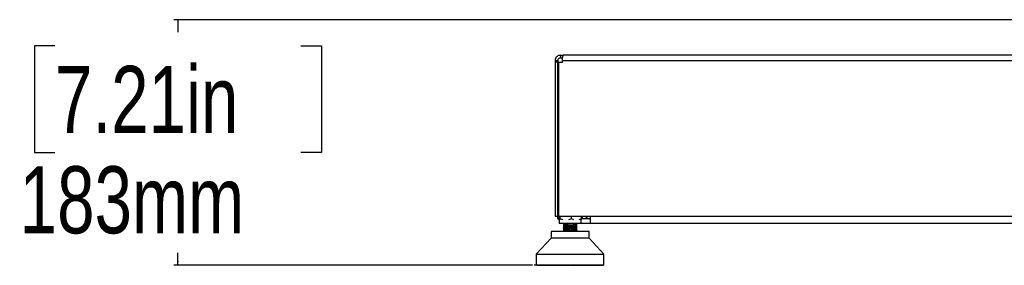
# Model space of a CAD drawing. Header units: millimetres. Extents: x 20 to 19631, y 28 to 16288.
# Tile 97 of 124: x 15762 to 17229, y 1752 to 2118. Entities that reach past the tile are written whole.
import ezdxf

# ---------------------------------------------------------------- set-up
doc = ezdxf.new("R2010")
doc.units = ezdxf.units.MM
doc.header["$LTSCALE"] = 2
doc.layers.add('COMPONENT_GEOMETRY', color=7, linetype='Continuous')
doc.styles.add('SLDTEXTSTYLE0', font='TXT', dxfattribs={"width": 0.75})
doc.dimstyles.new('SLDDIMSTYLE0', dxfattribs={"dimtxt": 100, "dimasz": 6.604, "dimexe": 0, "dimexo": 0.0625, "dimgap": 25, "dimtad": 0, "dimtih": 1, "dimtoh": 1, "dimdec": 0, "dimrnd": 1e-09, "dimzin": 12, "dimdsep": 46, "dimtxsty": 'SLDTEXTSTYLE0', "dimsah": 1, "dimcen": 0.09, "dimadec": 0, "dimazin": 3, "dimtfac": 1, "dimtdec": 0, "dimtofl": 0, "dimtmove": 0, "dimatfit": 3, "dimfxl": 1, "dimfrac": 2, "dimtolj": 1, "dimtzin": 12, "dimarcsym": 0})

# ---------------------------------------------------------------- blocks, each defined once
blk = doc.blocks.new('_D_6')
at = {"layer": 'COMPONENT_GEOMETRY', "color": 7}
for p, q in [((17270.1, 2118.5), (15991.4, 2118.5)), ((15997.7, 2118.5), (15997.7, 2099.7)), ((15814.5, 2079.4), (15784, 2079.4)), ((15784, 2079.4), (15784, 1920.6)), ((16181, 2079.4), (16211.5, 2079.4)), ((16211.5, 2079.4), (16211.5, 1920.6)), ((15784, 1920.6), (15814.5, 1920.6)), ((16211.5, 1920.6), (16181, 1920.6)), ((15997.7, 1752.2), (15997.7, 1771)), ((16526.1, 1752.2), (15991.4, 1752.2))]:
    blk.add_line(p, q, dxfattribs=at)
for points in [[(15997.7, 2118.5), (15996.7, 2111.9), (15998.8, 2111.9)], [(15997.7, 1752.2), (15998.8, 1758.8), (15996.7, 1758.8)]]:
    blk.add_solid(points, dxfattribs=at)
at = {"layer": 'COMPONENT_GEOMETRY', "color": 7, "char_height": 100, "attachment_point": 1, "style": 'SLDTEXTSTYLE0'}
for s, insert in [('7.21in', (15814.5, 2049.5)), ('183mm', (15761.9, 1899.9))]:
    blk.add_mtext(s, dxfattribs=dict(at, insert=insert))

msp = doc.modelspace()

# ---------------------------------------------------------------- linework, layer by layer
at = {"color": 7, "linetype": 'Continuous', "lineweight": 25}
for p, q in [((16559.61, 2057.49), (16563.61, 2057.49)), ((16559.61, 2057.49), (16559.61, 2055.09)), ((16559.61, 2055.09), (16559.61, 1825.49)), ((16563.61, 2055.09), (16559.61, 2055.09)), ((16563.61, 2057.49), (16563.61, 2055.09)), ((16563.61, 1825.49), (16563.61, 2055.09)), ((16565.23, 1825.49), (16565.23, 2055.09)), ((16565.23, 2055.09), (16570.43, 2055.09)), ((16567.61, 2065.49), (16567.61, 2061.49)), ((16567.61, 2065.49), (16571.61, 2065.49)), ((16567.61, 2061.49), (16570.75, 2061.49)), ((16570.43, 2057.49), (18364.78, 2057.49)), ((16570.43, 2055.09), (16570.43, 2057.49)), ((18363.61, 2065.49), (16571.61, 2065.49)), ((16559.61, 1825.49), (16563.61, 1825.49)), ((16565.23, 1832.5), (16563.82, 1831.76)), ((16563.82, 1831.76), (16564.68, 1832.39)), ((16563.82, 1821.35), (16563.82, 1831.76)), ((16563.82, 1821.35), (16564.64, 1820.75)), ((16565.68, 1820.38), (16563.82, 1821.35)), ((16564.58, 1820.68), (16565.56, 1819.92)), ((16565.23, 1832.93), (16564.62, 1832.46)), ((16565.23, 1825.49), (18369.98, 1825.49)), ((16565.37, 1825.49), (16565.37, 1821.35)), ((16565.83, 1819.93), (16565.37, 1821.35)), ((16565.56, 1825.49), (16565.56, 1814.49)), ((16567.16, 1821.35), (16566.71, 1819.93)), ((16567.16, 1821.35), (16567.16, 1825.49)), ((16571.41, 1819.93), (16567.16, 1821.35)), ((16583.86, 1821.35), (16579.61, 1819.93)), ((16583.86, 1821.35), (16583.86, 1825.49)), ((16587.65, 1819.93), (16583.86, 1821.35)), ((16598.76, 1821.35), (16594.97, 1819.93)), ((16598.3, 1819.93), (16598.76, 1821.35)), ((16598.56, 1814.49), (16598.56, 1820.74)), ((16598.76, 1821.35), (16598.76, 1825.49)), ((16600.31, 1821.5), (16600.31, 1825.49)), ((16612.11, 1821.49), (16600.61, 1821.49)), ((16612.11, 1825.49), (16612.11, 1814.49)), ((16598.56, 1814.49), (16565.56, 1814.49)), ((16571.98, 1809.53), (16572, 1809.52)), ((16571.99, 1812.14), (16572.01, 1812.12)), ((16572.06, 1814.49), (16572.06, 1814.13)), ((16572.06, 1813.97), (16572.06, 1811.52)), ((16572.06, 1811.37), (16572.06, 1808.93)), ((16572.06, 1808.76), (16572.06, 1806.32)), ((16572.06, 1806.16), (16572.06, 1803.71)), ((16592.06, 1812.82), (16592.06, 1814.49)), ((16592.06, 1812.67), (16592.06, 1812.71)), ((16592.06, 1810.22), (16592.06, 1812.66)), ((16592.06, 1810.07), (16592.06, 1810.11)), ((16592.06, 1807.62), (16592.06, 1810.06)), ((16592.06, 1805.01), (16592.06, 1807.46)), ((16592.06, 1802.74), (16592.06, 1804.84)), ((16592.11, 1810.17), (16592.19, 1810.15)), ((16592.12, 1812.77), (16592.19, 1812.76)), ((16592.12, 1804.96), (16592.19, 1804.94)), ((16592.13, 1807.56), (16592.2, 1807.55)), ((16600.61, 1814.49), (16598.56, 1814.65)), ((16612.11, 1814.49), (16600.61, 1814.49)), ((18323.11, 1814.49), (16612.11, 1814.49)), ((16553.71, 1792.52), (16531.65, 1768.9)), ((16553.71, 1802.74), (16553.71, 1792.52)), ((16610.42, 1802.74), (16553.71, 1802.74)), ((16570.36, 1792.52), (16553.71, 1792.52)), ((16610.42, 1792.52), (16570.36, 1792.52)), ((16572.06, 1803.55), (16572.06, 1802.74)), ((16610.42, 1792.52), (16610.42, 1802.74)), ((16632.48, 1768.9), (16610.42, 1792.52)), ((16531.65, 1768.9), (16531.65, 1752.83)), ((16531.65, 1768.9), (16561.25, 1768.9)), ((16561.25, 1768.9), (16632.48, 1768.9)), ((16632.48, 1752.83), (16632.48, 1768.9)), ((16531.65, 1752.83), (16632.48, 1752.83)), ((16532.31, 1752.51), (16532.31, 1752.83)), ((16532.64, 1752.2), (16532.31, 1752.51)), ((16532.31, 1752.51), (16532.4, 1752.51)), ((16532.4, 1752.83), (16532.4, 1752.51)), ((16532.4, 1752.51), (16532.71, 1752.2)), ((16532.57, 1752.51), (16532.57, 1752.83)), ((16532.93, 1752.2), (16532.57, 1752.51)), ((16532.57, 1752.51), (16532.9, 1752.51)), ((16532.64, 1752.2), (16532.71, 1752.2)), ((16532.71, 1752.2), (16532.93, 1752.2)), ((16532.9, 1752.83), (16532.9, 1752.51)), ((16532.9, 1752.51), (16533.17, 1752.2)), ((16532.93, 1752.2), (16533.17, 1752.2)), ((16533.17, 1752.2), (16533.64, 1752.2)), ((16533.26, 1752.51), (16533.26, 1752.83)), ((16533.64, 1752.2), (16533.26, 1752.51)), ((16533.26, 1752.51), (16533.82, 1752.51)), ((16533.64, 1752.2), (16534.06, 1752.2)), ((16533.82, 1752.83), (16533.82, 1752.51)), ((16533.82, 1752.51), (16534.06, 1752.2)), ((16534.06, 1752.2), (16534.76, 1752.2)), ((16534.36, 1752.51), (16534.36, 1752.83)), ((16534.76, 1752.2), (16534.36, 1752.51)), ((16534.36, 1752.51), (16535.14, 1752.51)), ((16534.76, 1752.2), (16535.35, 1752.2)), ((16535.14, 1752.83), (16535.14, 1752.51)), ((16535.14, 1752.51), (16535.35, 1752.2)), ((16535.35, 1752.2), (16536.29, 1752.2)), ((16535.87, 1752.51), (16535.87, 1752.83)), ((16535.87, 1752.51), (16536.87, 1752.51)), ((16536.29, 1752.2), (16535.87, 1752.51)), ((16536.29, 1752.2), (16537.04, 1752.2)), ((16536.87, 1752.83), (16536.87, 1752.51)), ((16536.87, 1752.51), (16537.04, 1752.2)), ((16537.04, 1752.2), (16538.2, 1752.2)), ((16537.77, 1752.51), (16537.77, 1752.83)), ((16538.2, 1752.2), (16537.77, 1752.51)), ((16537.77, 1752.51), (16538.98, 1752.51)), ((16538.2, 1752.2), (16539.11, 1752.2)), ((16538.98, 1752.83), (16538.98, 1752.51)), ((16538.98, 1752.51), (16539.11, 1752.2)), ((16539.11, 1752.2), (16540.49, 1752.2)), ((16540.05, 1752.51), (16540.05, 1752.83)), ((16540.05, 1752.51), (16541.47, 1752.51)), ((16540.49, 1752.2), (16540.05, 1752.51)), ((16540.49, 1752.2), (16541.55, 1752.2)), ((16541.47, 1752.83), (16541.47, 1752.51)), ((16541.47, 1752.51), (16541.55, 1752.2)), ((16541.55, 1752.2), (16543.14, 1752.2)), ((16542.69, 1752.51), (16542.69, 1752.83)), ((16542.69, 1752.51), (16544.29, 1752.51)), ((16543.14, 1752.2), (16542.69, 1752.51)), ((16543.14, 1752.2), (16544.34, 1752.2)), ((16544.29, 1752.83), (16544.29, 1752.51)), ((16544.29, 1752.51), (16544.34, 1752.2)), ((16544.34, 1752.2), (16546.11, 1752.2)), ((16545.66, 1752.51), (16545.66, 1752.83)), ((16546.11, 1752.2), (16545.66, 1752.51)), ((16545.66, 1752.51), (16547.44, 1752.51)), ((16546.11, 1752.2), (16547.45, 1752.2)), ((16547.44, 1752.83), (16547.44, 1752.51)), ((16547.44, 1752.51), (16547.45, 1752.2)), ((16547.45, 1752.2), (16549.4, 1752.2)), ((16548.95, 1752.51), (16548.95, 1752.83)), ((16549.4, 1752.2), (16548.95, 1752.51)), ((16548.95, 1752.51), (16550.89, 1752.51)), ((16549.4, 1752.2), (16550.85, 1752.2)), ((16550.89, 1752.51), (16550.85, 1752.2)), ((16550.85, 1752.2), (16552.96, 1752.2)), ((16550.89, 1752.83), (16550.89, 1752.51)), ((16552.52, 1752.51), (16552.52, 1752.83)), ((16552.52, 1752.51), (16554.6, 1752.51)), ((16552.96, 1752.2), (16552.52, 1752.51)), ((16552.96, 1752.2), (16554.52, 1752.2)), ((16554.6, 1752.51), (16554.52, 1752.2)), ((16554.52, 1752.2), (16556.77, 1752.2)), ((16554.6, 1752.83), (16554.6, 1752.51)), ((16556.34, 1752.51), (16556.34, 1752.83)), ((16556.77, 1752.2), (16556.34, 1752.51)), ((16556.34, 1752.51), (16558.54, 1752.51)), ((16556.77, 1752.2), (16558.43, 1752.2)), ((16558.54, 1752.51), (16558.43, 1752.2)), ((16558.43, 1752.2), (16560.8, 1752.2)), ((16558.54, 1752.83), (16558.54, 1752.51)), ((16560.38, 1752.51), (16560.38, 1752.83)), ((16560.8, 1752.2), (16560.38, 1752.51)), ((16560.38, 1752.51), (16562.69, 1752.51)), ((16560.8, 1752.2), (16562.53, 1752.2)), ((16562.69, 1752.51), (16562.53, 1752.2)), ((16562.53, 1752.2), (16564.89, 1752.2)), ((16562.69, 1752.83), (16562.69, 1752.51)), ((16564.6, 1752.51), (16564.6, 1752.83)), ((16565.01, 1752.2), (16564.6, 1752.51)), ((16564.6, 1752.51), (16567, 1752.51)), ((16565.01, 1752.2), (16566.81, 1752.2)), ((16567, 1752.51), (16566.81, 1752.2)), ((16566.81, 1752.2), (16568.67, 1752.2)), ((16567, 1752.83), (16567, 1752.51)), ((16568.67, 1752.2), (16569.03, 1752.36)), ((16568.67, 1752.2), (16569.36, 1752.2)), ((16568.97, 1752.51), (16568.97, 1752.83)), ((16568.97, 1752.51), (16571.44, 1752.51)), ((16569.36, 1752.2), (16568.97, 1752.51)), ((16569.36, 1752.2), (16571.21, 1752.2)), ((16571.44, 1752.51), (16571.21, 1752.2)), ((16571.21, 1752.2), (16572.57, 1752.2)), ((16571.44, 1752.83), (16571.44, 1752.51)), ((16571.44, 1752.51), (16572.96, 1752.51)), ((16572.57, 1752.2), (16572.96, 1752.51)), ((16572.57, 1752.2), (16573.4, 1752.2)), ((16572.96, 1752.51), (16572.96, 1752.83)), ((16573.4, 1752.2), (16573.61, 1752.25)), ((16573.46, 1752.51), (16573.46, 1752.83)), ((16573.82, 1752.2), (16573.46, 1752.51)), ((16573.46, 1752.51), (16575.97, 1752.51)), ((16573.82, 1752.2), (16575.7, 1752.2)), ((16575.97, 1752.51), (16575.7, 1752.2)), ((16575.7, 1752.2), (16576.55, 1752.2)), ((16575.97, 1752.83), (16575.97, 1752.51)), ((16575.97, 1752.51), (16576.91, 1752.51)), ((16576.55, 1752.2), (16576.91, 1752.51)), ((16576.55, 1752.2), (16577.39, 1752.2)), ((16576.91, 1752.51), (16576.91, 1752.83)), ((16577.39, 1752.2), (16577.75, 1752.51)), ((16577.75, 1752.51), (16577.75, 1752.83)), ((16578.02, 1752.51), (16578.02, 1752.83)), ((16578.35, 1752.2), (16578.02, 1752.51)), ((16578.02, 1752.51), (16580.55, 1752.51)), ((16578.35, 1752.2), (16580.26, 1752.2)), ((16580.55, 1752.51), (16580.26, 1752.2)), ((16580.26, 1752.2), (16580.57, 1752.2)), ((16580.55, 1752.83), (16580.55, 1752.51)), ((16580.55, 1752.51), (16580.91, 1752.51)), ((16580.57, 1752.2), (16580.91, 1752.51)), ((16580.57, 1752.2), (16581.42, 1752.2)), ((16580.91, 1752.51), (16580.91, 1752.83)), ((16581.42, 1752.2), (16581.75, 1752.51)), ((16581.75, 1752.51), (16581.75, 1752.83)), ((16582.38, 1752.51), (16582.38, 1752.83)), ((16582.71, 1752.2), (16582.38, 1752.51)), ((16582.38, 1752.51), (16582.61, 1752.51)), ((16582.61, 1752.51), (16582.61, 1752.83)), ((16582.92, 1752.2), (16582.61, 1752.51)), ((16582.61, 1752.51), (16585.15, 1752.51)), ((16582.71, 1752.2), (16582.92, 1752.2)), ((16582.92, 1752.2), (16584.82, 1752.2)), ((16585.15, 1752.51), (16584.82, 1752.2)), ((16584.82, 1752.2), (16585.46, 1752.2)), ((16585.15, 1752.83), (16585.15, 1752.51)), ((16585.46, 1752.2), (16585.76, 1752.51)), ((16585.46, 1752.2), (16585.78, 1752.2)), ((16585.76, 1752.51), (16585.76, 1752.83)), ((16585.76, 1752.51), (16586.11, 1752.51)), ((16585.78, 1752.2), (16586.11, 1752.51)), ((16586.11, 1752.51), (16586.11, 1752.83)), ((16586.38, 1752.51), (16586.38, 1752.83)), ((16586.74, 1752.2), (16586.38, 1752.51)), ((16586.38, 1752.51), (16587.2, 1752.51)), ((16586.74, 1752.2), (16587.47, 1752.2)), ((16587.2, 1752.51), (16587.2, 1752.83)), ((16587.47, 1752.2), (16587.2, 1752.51)), ((16587.2, 1752.51), (16589.72, 1752.51)), ((16587.47, 1752.2), (16589.36, 1752.2)), ((16589.72, 1752.51), (16589.36, 1752.2)), ((16589.36, 1752.2), (16589.46, 1752.2)), ((16589.46, 1752.2), (16589.73, 1752.51)), ((16589.46, 1752.2), (16590.31, 1752.2)), ((16589.72, 1752.83), (16589.72, 1752.51)), ((16589.73, 1752.51), (16589.73, 1752.83)), ((16590.31, 1752.2), (16590.52, 1752.25)), ((16590.35, 1752.51), (16590.35, 1752.83)), ((16590.73, 1752.2), (16590.35, 1752.51)), ((16590.35, 1752.51), (16591.74, 1752.51)), ((16590.73, 1752.2), (16591.98, 1752.2)), ((16591.74, 1752.51), (16591.74, 1752.83)), ((16591.74, 1752.51), (16594.22, 1752.51)), ((16591.98, 1752.2), (16591.74, 1752.51)), ((16591.98, 1752.2), (16593.84, 1752.2)), ((16594.22, 1752.51), (16593.84, 1752.2)), ((16593.84, 1752.2), (16594.65, 1752.2)), ((16594.22, 1752.83), (16594.22, 1752.51)), ((16594.25, 1752.51), (16594.25, 1752.83)), ((16594.65, 1752.2), (16594.25, 1752.51)), ((16594.25, 1752.51), (16596.21, 1752.51)), ((16594.65, 1752.2), (16596.41, 1752.2)), ((16596.21, 1752.51), (16596.21, 1752.83)), ((16596.41, 1752.2), (16596.21, 1752.51)), ((16596.21, 1752.51), (16598.62, 1752.51)), ((16596.41, 1752.2), (16598.22, 1752.2)), ((16598.62, 1752.51), (16598.22, 1752.2)), ((16598.22, 1752.2), (16598.46, 1752.2)), ((16598.46, 1752.2), (16600.71, 1752.2)), ((16598.62, 1752.83), (16598.62, 1752.51)), ((16600.55, 1752.51), (16600.55, 1752.83)), ((16600.71, 1752.2), (16600.55, 1752.51)), ((16600.55, 1752.51), (16602.88, 1752.51)), ((16600.71, 1752.2), (16602.46, 1752.2)), ((16602.88, 1752.51), (16602.46, 1752.2)), ((16602.46, 1752.2), (16604.86, 1752.2)), ((16602.88, 1752.83), (16602.88, 1752.51)), ((16604.73, 1752.51), (16604.73, 1752.83)), ((16604.73, 1752.51), (16606.96, 1752.51)), ((16604.86, 1752.2), (16604.73, 1752.51)), ((16604.86, 1752.2), (16606.53, 1752.2)), ((16606.96, 1752.51), (16606.53, 1752.2)), ((16606.53, 1752.2), (16608.81, 1752.2)), ((16606.96, 1752.83), (16606.96, 1752.51)), ((16608.72, 1752.51), (16608.72, 1752.83)), ((16608.81, 1752.2), (16608.72, 1752.51)), ((16608.72, 1752.51), (16610.83, 1752.51)), ((16608.81, 1752.2), (16610.39, 1752.2)), ((16610.83, 1752.51), (16610.39, 1752.2)), ((16610.39, 1752.2), (16612.53, 1752.2)), ((16610.83, 1752.83), (16610.83, 1752.51)), ((16612.48, 1752.51), (16612.48, 1752.83)), ((16612.53, 1752.2), (16612.48, 1752.51)), ((16612.48, 1752.51), (16614.45, 1752.51)), ((16612.53, 1752.2), (16614.01, 1752.2)), ((16614.45, 1752.51), (16614.01, 1752.2)), ((16614.01, 1752.2), (16615.99, 1752.2)), ((16614.45, 1752.83), (16614.45, 1752.51)), ((16615.99, 1752.51), (16615.99, 1752.83)), ((16615.99, 1752.2), (16615.99, 1752.51)), ((16615.99, 1752.51), (16617.8, 1752.51)), ((16615.99, 1752.2), (16617.35, 1752.2)), ((16617.8, 1752.51), (16617.35, 1752.2)), ((16617.35, 1752.2), (16619.16, 1752.2)), ((16617.8, 1752.83), (16617.8, 1752.51)), ((16619.16, 1752.2), (16619.2, 1752.51)), ((16619.16, 1752.2), (16620.4, 1752.2)), ((16619.2, 1752.51), (16619.2, 1752.83)), ((16619.2, 1752.51), (16620.84, 1752.51)), ((16620.84, 1752.51), (16620.4, 1752.2)), ((16620.4, 1752.2), (16622.02, 1752.2)), ((16620.84, 1752.83), (16620.84, 1752.51)), ((16622.02, 1752.2), (16622.1, 1752.51)), ((16622.02, 1752.2), (16623.11, 1752.2)), ((16622.1, 1752.51), (16622.1, 1752.83)), ((16622.1, 1752.51), (16623.55, 1752.51)), ((16623.55, 1752.51), (16623.11, 1752.2)), ((16623.11, 1752.2), (16624.54, 1752.2)), ((16623.55, 1752.83), (16623.55, 1752.51)), ((16624.54, 1752.2), (16624.65, 1752.51)), ((16624.54, 1752.2), (16625.48, 1752.2)), ((16624.65, 1752.51), (16624.65, 1752.83)), ((16624.65, 1752.51), (16625.91, 1752.51)), ((16625.91, 1752.51), (16625.48, 1752.2)), ((16625.48, 1752.2), (16626.69, 1752.2)), ((16625.91, 1752.83), (16625.91, 1752.51)), ((16626.69, 1752.2), (16626.85, 1752.51)), ((16626.69, 1752.2), (16627.47, 1752.2)), ((16626.85, 1752.51), (16626.85, 1752.83)), ((16626.85, 1752.51), (16627.89, 1752.51)), ((16627.89, 1752.51), (16627.47, 1752.2)), ((16627.47, 1752.2), (16628.46, 1752.2)), ((16627.89, 1752.83), (16627.89, 1752.51)), ((16628.46, 1752.2), (16628.66, 1752.51)), ((16628.46, 1752.2), (16629.08, 1752.2)), ((16628.66, 1752.51), (16628.66, 1752.83)), ((16628.66, 1752.51), (16629.49, 1752.51)), ((16629.49, 1752.51), (16629.08, 1752.2)), ((16629.08, 1752.2), (16629.84, 1752.2)), ((16629.49, 1752.83), (16629.49, 1752.51)), ((16629.84, 1752.2), (16630.07, 1752.51)), ((16629.84, 1752.2), (16630.29, 1752.2)), ((16630.07, 1752.51), (16630.07, 1752.83)), ((16630.07, 1752.51), (16630.67, 1752.51)), ((16630.67, 1752.51), (16630.29, 1752.2)), ((16630.29, 1752.2), (16630.8, 1752.2)), ((16630.67, 1752.83), (16630.67, 1752.51)), ((16630.8, 1752.2), (16631.07, 1752.51)), ((16630.8, 1752.2), (16631.09, 1752.2)), ((16631.07, 1752.51), (16631.07, 1752.83)), ((16631.07, 1752.51), (16631.45, 1752.51)), ((16631.45, 1752.51), (16631.09, 1752.2)), ((16631.09, 1752.2), (16631.36, 1752.2)), ((16631.36, 1752.2), (16631.66, 1752.51)), ((16631.36, 1752.2), (16631.46, 1752.2)), ((16631.45, 1752.83), (16631.45, 1752.51)), ((16631.8, 1752.51), (16631.46, 1752.2)), ((16631.49, 1752.2), (16631.82, 1752.51)), ((16631.66, 1752.51), (16631.66, 1752.83)), ((16631.66, 1752.51), (16631.8, 1752.51)), ((16631.8, 1752.83), (16631.8, 1752.51)), ((16631.82, 1752.51), (16631.82, 1752.83))]:
    msp.add_line(p, q, dxfattribs=at)
at = {"color": 8, "linetype": 'Continuous', "lineweight": 25}
for p, q in [((16532.4, 1752.51), (16532.57, 1752.51)), ((16532.9, 1752.51), (16533.26, 1752.51)), ((16533.82, 1752.51), (16534.36, 1752.51)), ((16535.14, 1752.51), (16535.87, 1752.51)), ((16536.87, 1752.51), (16537.77, 1752.51)), ((16538.98, 1752.51), (16540.05, 1752.51)), ((16541.47, 1752.51), (16542.69, 1752.51)), ((16544.29, 1752.51), (16545.66, 1752.51)), ((16547.44, 1752.51), (16548.95, 1752.51)), ((16550.89, 1752.51), (16552.52, 1752.51)), ((16554.6, 1752.51), (16556.34, 1752.51)), ((16558.54, 1752.51), (16560.38, 1752.51)), ((16562.69, 1752.51), (16564.6, 1752.51)), ((16567, 1752.51), (16568.97, 1752.51)), ((16572.96, 1752.51), (16573.46, 1752.51)), ((16576.91, 1752.51), (16577.75, 1752.51)), ((16580.91, 1752.51), (16581.75, 1752.51)), ((16585.15, 1752.51), (16585.76, 1752.51)), ((16589.72, 1752.51), (16589.73, 1752.51)), ((16589.73, 1752.51), (16590.35, 1752.51)), ((16594.22, 1752.51), (16594.25, 1752.51)), ((16598.62, 1752.51), (16600.55, 1752.51)), ((16602.88, 1752.51), (16604.73, 1752.51)), ((16606.96, 1752.51), (16608.72, 1752.51)), ((16610.83, 1752.51), (16612.48, 1752.51)), ((16614.45, 1752.51), (16615.99, 1752.51)), ((16617.8, 1752.51), (16619.2, 1752.51)), ((16620.84, 1752.51), (16622.1, 1752.51)), ((16623.55, 1752.51), (16624.65, 1752.51)), ((16625.91, 1752.51), (16626.85, 1752.51)), ((16627.89, 1752.51), (16628.66, 1752.51)), ((16629.49, 1752.51), (16630.07, 1752.51)), ((16630.67, 1752.51), (16631.07, 1752.51)), ((16631.45, 1752.51), (16631.66, 1752.51)), ((16631.8, 1752.51), (16631.82, 1752.51))]:
    msp.add_line(p, q, dxfattribs=at)
at = {"color": 7, "linetype": 'Continuous', "lineweight": 25, "flags": 128}
msp.add_lwpolyline([(16600.61, 1821.49), (16599.44, 1821.61), (16598.76, 1821.78)], dxfattribs=at)
at = {"color": 7, "linetype": 'Continuous', "lineweight": 25}
msp.add_arc((16612.61, 1831.49), 10, 216.8699, 267.13402, dxfattribs=at)
for points, knots in [([(16567.61, 2065.49), (16566.59, 2065.38), (16565.03, 2065.21), (16563.17, 2064.21), (16561.91, 2063.19), (16560.89, 2061.92), (16559.88, 2060.07), (16559.72, 2058.51), (16559.61, 2057.49)], [0, 0, 0, 0, 0.2411651, 0.3695163, 0.5, 0.6304837, 0.7588349, 1, 1, 1, 1]), ([(16567.61, 2061.49), (16567.36, 2061.48), (16566.85, 2061.45), (16565.83, 2061.14), (16564.7, 2060.4), (16563.95, 2059.26), (16563.65, 2058.25), (16563.62, 2057.74), (16563.61, 2057.49)], [0, 0, 0, 0, 0.1166597, 0.2403658, 0.5, 0.7596342, 0.8833403, 1, 1, 1, 1]), ([(16570.43, 2057.49), (16570.48, 2058.51), (16570.54, 2060.07), (16570.8, 2061.92), (16571.02, 2063.19), (16571.24, 2064.21), (16571.5, 2065.21), (16571.56, 2065.38), (16571.61, 2065.49)], [0, 0, 0, 0, 0.2411651, 0.3695163, 0.5, 0.6304837, 0.7588349, 1, 1, 1, 1]), ([(16572.01, 1814), (16572, 1814), (16571.99, 1813.99), (16572.05, 1813.99), (16572.1, 1813.98)], [0, 0, 0, 0, 0.318721, 1, 1, 1, 1]), ([(16572.01, 1806.19), (16572.01, 1806.19), (16571.99, 1806.18), (16572.04, 1806.18), (16572.06, 1806.18)], [0, 0, 0, 0, 0.4999057, 1, 1, 1, 1]), ([(16577.25, 1814.49), (16576.41, 1814.45), (16574.72, 1814.37), (16573, 1814.25), (16572.05, 1814.15), (16572.06, 1814.09), (16572.06, 1814.07)], [0, 0, 0, 0, 0.2906979, 0.5869318, 0.8835507, 1, 1, 1, 1]), ([(16592.06, 1812.71), (16592.02, 1812.69), (16591.91, 1812.62), (16590.71, 1812.51), (16588.74, 1812.39), (16586.12, 1812.26), (16583.15, 1812.14), (16580.09, 1812.01), (16577.21, 1811.89), (16574.73, 1811.76), (16572.99, 1811.64), (16572.05, 1811.54), (16572.06, 1811.49), (16572.06, 1811.47)], [0, 0, 0, 0, 0.06388607, 0.16407674, 0.26429161, 0.36442477, 0.46467873, 0.56478446, 0.66504126, 0.76516784, 0.86539011, 0.96557213, 1, 1, 1, 1]), ([(16592.06, 1810.11), (16592.02, 1810.08), (16591.9, 1810.01), (16590.7, 1809.9), (16588.72, 1809.78), (16586.09, 1809.66), (16583.13, 1809.53), (16580.07, 1809.41), (16577.18, 1809.28), (16574.72, 1809.16), (16572.97, 1809.04), (16572.05, 1808.94), (16572.06, 1808.88), (16572.06, 1808.87)], [0, 0, 0, 0, 0.0640429, 0.1642394, 0.264298, 0.3644648, 0.4645759, 0.5646871, 0.6648539, 0.7649125, 0.865109, 0.9651535, 1, 1, 1, 1]), ([(16592.08, 1807.51), (16592.03, 1807.48), (16591.9, 1807.41), (16590.7, 1807.3), (16588.69, 1807.18), (16586.07, 1807.05), (16583.1, 1806.93), (16580.04, 1806.8), (16577.16, 1806.68), (16574.71, 1806.56), (16572.95, 1806.43), (16572.05, 1806.33), (16572.06, 1806.28), (16572.06, 1806.26)], [0, 0, 0, 0, 0.0685351, 0.1681037, 0.2675774, 0.3671804, 0.4666333, 0.5662335, 0.6657136, 0.765275, 0.8648122, 0.9643153, 1, 1, 1, 1]), ([(16592.07, 1804.9), (16592.02, 1804.88), (16591.89, 1804.81), (16590.69, 1804.7), (16588.67, 1804.57), (16586.05, 1804.45), (16583.08, 1804.32), (16580.02, 1804.2), (16577.14, 1804.08), (16574.68, 1803.95), (16572.94, 1803.83), (16572.05, 1803.73), (16572.06, 1803.68), (16572.06, 1803.66)], [0, 0, 0, 0, 0.06813018, 0.16810092, 0.26816716, 0.36819326, 0.46820207, 0.56828142, 0.66824149, 0.76834546, 0.86829845, 0.96838848, 1, 1, 1, 1]), ([(16573.63, 1811.75), (16573.03, 1811.7), (16572.43, 1811.64), (16572.18, 1811.58), (16572.11, 1811.57), (16572.14, 1811.56), (16572.15, 1811.55)], [0, 0, 0, 0, 0.8023286, 0.815247, 0.9186157, 1, 1, 1, 1]), ([(16573.63, 1814.36), (16573.03, 1814.3), (16572.24, 1814.23), (16572.16, 1814.17), (16572.14, 1814.15)], [0, 0, 0, 0, 0.7582837, 1, 1, 1, 1]), ([(16572.25, 1808.76), (16572.2, 1808.79), (16572.11, 1808.82), (16572.36, 1808.86), (16572.7, 1808.92), (16573.22, 1808.96), (16573.63, 1809)], [0, 0, 0, 0, 0.3056419, 0.4254324, 0.5558978, 1, 1, 1, 1]), ([(16572.19, 1811.37), (16572.17, 1811.39), (16572.09, 1811.46), (16573, 1811.55), (16573.63, 1811.6)], [0, 0, 0, 0, 0.3077326, 1, 1, 1, 1]), ([(16572.25, 1806.16), (16572.2, 1806.18), (16572.1, 1806.24), (16572.58, 1806.29), (16573.08, 1806.35), (16573.41, 1806.37), (16573.63, 1806.39)], [0, 0, 0, 0, 0.3059324, 0.6520394, 0.7781496, 1, 1, 1, 1]), ([(16572.25, 1813.97), (16572.21, 1813.99), (16572.05, 1814.07), (16572.98, 1814.15), (16573.63, 1814.2)], [0, 0, 0, 0, 0.3067919, 1, 1, 1, 1]), ([(16573.63, 1809.15), (16573.24, 1809.12), (16572.64, 1809.06), (16572.16, 1808.99), (16572.21, 1808.96), (16572.24, 1808.95)], [0, 0, 0, 0, 0.5072124, 0.7989752, 1, 1, 1, 1]), ([(16573.63, 1806.55), (16573.61, 1806.55), (16573.41, 1806.53), (16572.79, 1806.48), (16572.13, 1806.41), (16572.22, 1806.35), (16572.24, 1806.34)], [0, 0, 0, 0, 0.0241696, 0.2247034, 0.78925, 1, 1, 1, 1]), ([(16575.82, 1814.49), (16575.48, 1814.47), (16574.62, 1814.43), (16574, 1814.39), (16573.63, 1814.36)], [0, 0, 0, 0, 0.3938142, 1, 1, 1, 1]), ([(16573.63, 1814.2), (16574.01, 1814.23), (16574.8, 1814.28), (16576.56, 1814.38), (16578.13, 1814.45), (16579.05, 1814.49)], [0, 0, 0, 0, 0.281696, 0.5832337, 1, 1, 1, 1]), ([(16591.88, 1812.82), (16591.93, 1812.79), (16591.98, 1812.76), (16591.51, 1812.68), (16590.42, 1812.56), (16588.05, 1812.44), (16586.09, 1812.34), (16584.86, 1812.28), (16582.95, 1812.21), (16579.85, 1812.08), (16576.12, 1811.92), (16574.46, 1811.81), (16573.63, 1811.75)], [0, 0, 0, 0, 0.0848778, 0.0935703, 0.2372944, 0.3895984, 0.4663443, 0.4927235, 0.5428316, 0.6953385, 0.8475358, 1, 1, 1, 1]), ([(16573.63, 1811.6), (16574.45, 1811.65), (16575.48, 1811.72), (16577.01, 1811.8), (16577.52, 1811.82), (16577.77, 1811.83), (16577.89, 1811.84), (16577.93, 1811.84), (16577.94, 1811.84), (16577.96, 1811.84), (16578.09, 1811.85), (16578.51, 1811.87), (16579.41, 1811.91), (16580.3, 1811.94), (16580.89, 1811.97), (16580.99, 1811.97), (16581, 1811.97), (16581.01, 1811.97), (16581.01, 1811.97), (16581.02, 1811.97), (16581.02, 1811.97), (16581.04, 1811.97), (16581.13, 1811.98), (16581.95, 1812.01), (16583.43, 1812.07), (16585.49, 1812.16), (16587.93, 1812.27), (16590.36, 1812.42), (16591.9, 1812.54), (16591.86, 1812.61), (16591.85, 1812.64)], [0, 0, 0, 0, 0.1568714, 0.1963287, 0.2160644, 0.2259334, 0.230868, 0.2314848, 0.2315041, 0.2319383, 0.2339439, 0.2483921, 0.2873172, 0.3486837, 0.3579428, 0.3591249, 0.359718, 0.3600151, 0.3601638, 0.3601824, 0.3601917, 0.3601963, 0.3628567, 0.3713067, 0.4593214, 0.5398412, 0.6251391, 0.7829879, 0.940847, 1, 1, 1, 1]), ([(16591.88, 1810.22), (16591.9, 1810.19), (16591.98, 1810.1), (16590.42, 1809.96), (16587.58, 1809.8), (16583.84, 1809.64), (16581.09, 1809.53), (16578.54, 1809.41), (16576.05, 1809.31), (16574.45, 1809.2), (16573.63, 1809.15)], [0, 0, 0, 0, 0.0850541, 0.2375494, 0.3900441, 0.5423997, 0.6947756, 0.703966, 0.8487959, 1, 1, 1, 1]), ([(16573.63, 1809), (16574.44, 1809.05), (16575.68, 1809.13), (16578.01, 1809.24), (16580.55, 1809.35), (16583.9, 1809.48), (16587.61, 1809.65), (16590.4, 1809.81), (16591.91, 1809.94), (16591.87, 1810.01), (16591.85, 1810.03)], [0, 0, 0, 0, 0.1549021, 0.2362207, 0.3171911, 0.4770023, 0.6292337, 0.7864016, 0.9435635, 1, 1, 1, 1]), ([(16592.05, 1807.61), (16592.06, 1807.61), (16592.13, 1807.58), (16591.76, 1807.49), (16590.45, 1807.36), (16587.57, 1807.19), (16584.45, 1807.07), (16582.27, 1806.97), (16580.96, 1806.91), (16579.84, 1806.87), (16578.83, 1806.83), (16578.23, 1806.8), (16577.47, 1806.77), (16575.69, 1806.68), (16574.45, 1806.6), (16573.63, 1806.55)], [0, 0, 0, 0, 0.0053469, 0.0899243, 0.2373692, 0.3896091, 0.5419361, 0.6181803, 0.6447182, 0.6949489, 0.7507702, 0.7667316, 0.7717197, 0.8478084, 1, 1, 1, 1]), ([(16573.63, 1806.39), (16574.45, 1806.45), (16575.48, 1806.52), (16577.01, 1806.59), (16577.52, 1806.61), (16577.77, 1806.62), (16577.89, 1806.63), (16577.93, 1806.63), (16577.94, 1806.63), (16578.03, 1806.64), (16578.68, 1806.67), (16580.57, 1806.75), (16583.19, 1806.85), (16585.42, 1806.95), (16586.55, 1807), (16587.25, 1807.04), (16588.42, 1807.09), (16589.88, 1807.17), (16591.16, 1807.28), (16591.58, 1807.33), (16591.77, 1807.36)], [0, 0, 0, 0, 0.1680778, 0.2103486, 0.23149, 0.2420614, 0.2473471, 0.2480079, 0.2480491, 0.2491607, 0.2606547, 0.3385095, 0.5050269, 0.5881873, 0.6371358, 0.6649665, 0.6915572, 0.8175559, 0.9199141, 1, 1, 1, 1]), ([(16591.93, 1805.01), (16591.94, 1804.98), (16591.95, 1804.89), (16590.43, 1804.76), (16587.57, 1804.59), (16583.81, 1804.43), (16579.84, 1804.27), (16576.12, 1804.1), (16574.46, 1804), (16573.63, 1803.94)], [0, 0, 0, 0, 0.0852944, 0.237658, 0.3900254, 0.5446885, 0.6949167, 0.8474546, 1, 1, 1, 1]), ([(16573.63, 1803.79), (16574.36, 1803.84), (16575.58, 1803.92), (16577.83, 1804.03), (16579.81, 1804.11), (16581.77, 1804.2), (16584.45, 1804.3), (16587.56, 1804.44), (16590.54, 1804.6), (16591.4, 1804.71), (16591.83, 1804.77)], [0, 0, 0, 0, 0.1502827, 0.2491568, 0.3264185, 0.4162046, 0.5002682, 0.668379, 0.8336653, 1, 1, 1, 1]), ([(16592.07, 1810.82), (16592.15, 1810.8), (16592.26, 1810.78), (16592.15, 1810.77), (16592.13, 1810.76)], [0, 0, 0, 0, 0.8126572, 1, 1, 1, 1]), ([(16573.63, 1803.94), (16573.01, 1803.89), (16572.24, 1803.82), (16572.16, 1803.75), (16572.14, 1803.74)], [0, 0, 0, 0, 0.8038398, 1, 1, 1, 1]), ([(16572.21, 1803.56), (16572.18, 1803.58), (16572.08, 1803.66), (16572.99, 1803.74), (16573.63, 1803.79)], [0, 0, 0, 0, 0.3072156, 1, 1, 1, 1]), ([(16572.2, 1803.65), (16572.23, 1803.64), (16572.38, 1803.59), (16572.94, 1803.54), (16573.4, 1803.5)], [0, 0, 0, 0, 0.188994, 1, 1, 1, 1]), ([(16592.06, 1803.03), (16592.12, 1803.02), (16592.26, 1802.99), (16592.16, 1802.97), (16592.1, 1802.95)], [0, 0, 0, 0, 0.3721929, 1, 1, 1, 1])]:
    msp.add_open_spline(points, degree=3, knots=knots, dxfattribs=at)
at = {"layer": 'COMPONENT_GEOMETRY', "color": 7}
msp.add_line((16535.35, 1752.2), (16528.6, 1752.2), dxfattribs=at)

# ---------------------------------------------------------------- dimensions: what is measured, and where the dimension line sits
dim = msp.add_linear_dim(base=(15997.75, 2118.49), p1=(16528.6, 1752.2), p2=(17272.61, 2118.49), angle=90, dimstyle='SLDDIMSTYLE0', dxfattribs=at)
dim.commit()
dim.dimension.update_dxf_attribs({"geometry": '_D_6', "text_midpoint": (15997.75, 1935.34), "dimtype": 160})

doc.saveas('drawing.dxf')
